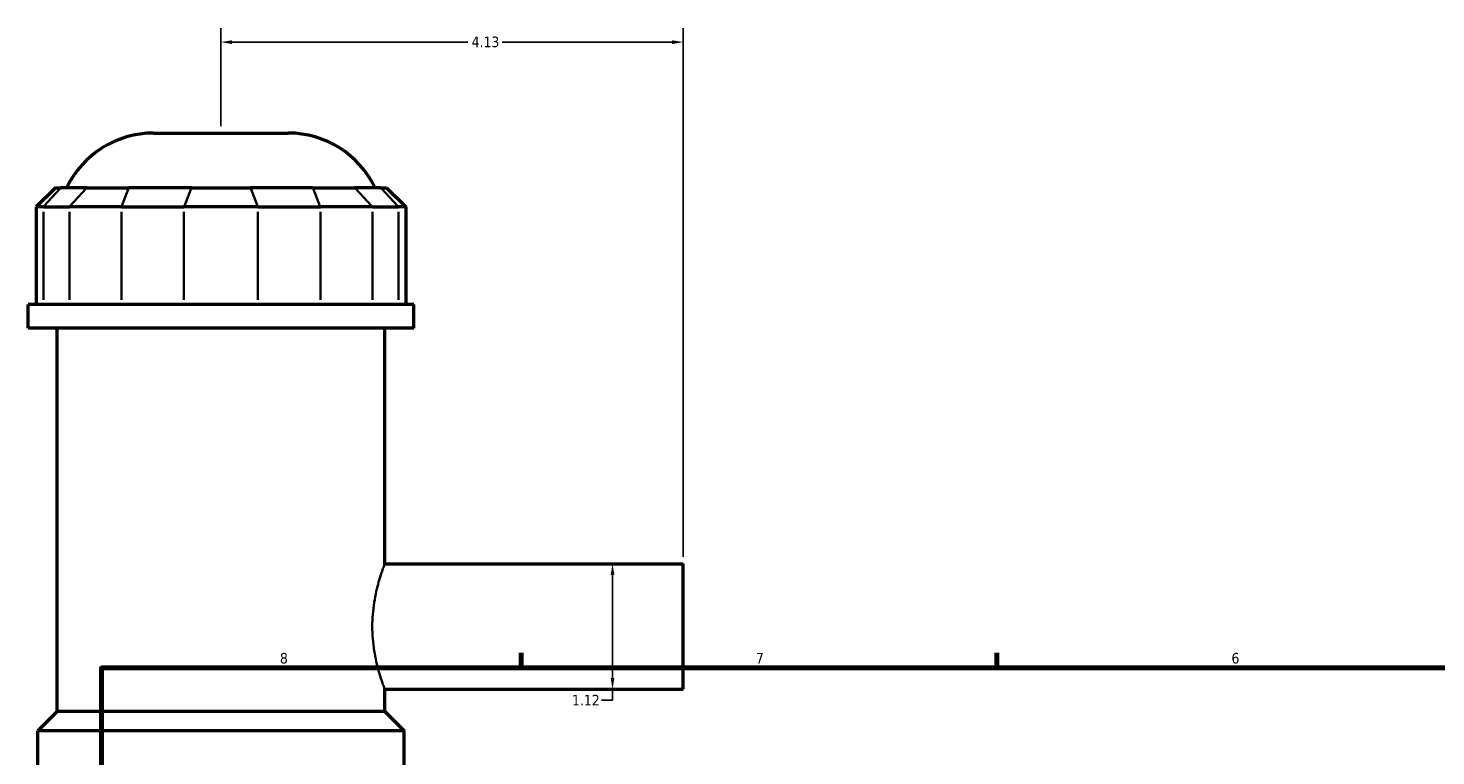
# Model space of a CAD drawing. Header units: inches. Extents: x -1.9 to 50.5, y -2.3 to 49.1.
# Tile 4 of 8: x -0.2 to 12.4, y 20.2 to 26.7. Entities that reach past the tile are written whole.
import ezdxf

# ---------------------------------------------------------------- set-up
doc = ezdxf.new("R2010")
doc.units = ezdxf.units.IN
doc.header["$MEASUREMENT"] = 0
for name, color, linetype, lineweight in [('Border (ANSI)', 7, 'Continuous', 70), ('Dimension (ANSI)', 7, 'Continuous', 25), ('Visible (ANSI)', 7, 'Continuous', 50), ('Visible Narrow (ANSI)', 7, 'Continuous', 35)]:
    doc.layers.add(name, color=color, linetype=linetype, lineweight=lineweight)
doc.styles.add('Note Text (ANSI)', font='tahoma.ttf')
doc.dimstyles.new('Default (ANSI)', dxfattribs={"dimtxt": 0.094488, "dimasz": 0.098425, "dimexe": 0.125, "dimexo": 0.0625, "dimgap": 0.031496, "dimtad": 0, "dimtih": 1, "dimtoh": 1, "dimrnd": 1e-08, "dimzin": 4, "dimdsep": 46, "dimtxsty": 'Note Text (ANSI)', "dimcen": 0.09, "dimdle": 0.393701, "dimclrd": 256, "dimclre": 256, "dimclrt": 5, "dimadec": 0, "dimazin": 1, "dimtfac": 1, "dimtofl": 0, "dimtmove": 0, "dimatfit": 3, "dimfxl": 1, "dimtolj": 1, "dimtzin": 4, "dimlwd": -1, "dimlwe": -1, "dimarcsym": 0})

# ---------------------------------------------------------------- blocks, each defined once
blk = doc.blocks.new('Borders Default Border')
at = {"layer": 'Border (ANSI)'}
for p, q in [((4.25, 21), (4.25, 21.134)), ((8.5, 21), (8.5, 21.134))]:
    blk.add_line(p, q, dxfattribs=at)
at = {"layer": 'Border (ANSI)', "flags": 128}
blk.add_lwpolyline([(0.5, 1), (0.5, 21), (33.5, 21), (33.5, 1), (0.5, 1)], dxfattribs=at)
at = {"layer": 'Border (ANSI)', "color": 5, "true_color": 0x0000ff, "char_height": 0.0945, "attachment_point": 7, "style": 'Note Text (ANSI)'}
for s, insert in [('8', (2.094, 21.038)), ('7', (6.346, 21.04)), ('6', (10.595, 21.038))]:
    blk.add_mtext(s, dxfattribs=dict(at, insert=insert))
blk = doc.blocks.new('*D6')
at = {"layer": 'Defpoints', "color": 0, "transparency": 16777216}
for p in [(5.697, 26.593), (1.567, 25.78), (5.697, 21.93)]:
    blk.add_point(p, dxfattribs=at)
at = {"layer": 'Dimension (ANSI)', "transparency": 16777216}
for p, q in [((1.567, 25.843), (1.567, 26.718)), ((5.697, 21.993), (5.697, 26.718)), ((1.665, 26.593), (3.774, 26.593)), ((5.598, 26.593), (4.079, 26.593))]:
    blk.add_line(p, q, dxfattribs=at)
for points in [[(1.665, 26.609), (1.665, 26.576), (1.567, 26.593)], [(5.598, 26.609), (5.598, 26.576), (5.697, 26.593)]]:
    blk.add_solid(points, dxfattribs=at)
at = {"layer": 'Dimension (ANSI)', "color": 5, "transparency": 16777216, "insert": (3.806, 26.642), "char_height": 0.0945, "attachment_point": 1, "style": 'Note Text (ANSI)'}
blk.add_mtext('\\A1;4.13', dxfattribs=at)
blk = doc.blocks.new('*D9')
at = {"layer": 'Defpoints', "color": 0, "transparency": 16777216}
for p in [(4.819, 21.93), (4.819, 20.81), (5.065, 20.81)]:
    blk.add_point(p, dxfattribs=at)
at = {"layer": 'Dimension (ANSI)', "transparency": 16777216}
for p, q in [((5.065, 21.832), (5.065, 20.909)), ((5.065, 20.81), (5.065, 20.712)), ((5.065, 20.712), (4.967, 20.712))]:
    blk.add_line(p, q, dxfattribs=at)
for points in [[(5.049, 21.832), (5.082, 21.832), (5.065, 21.93)], [(5.049, 20.909), (5.082, 20.909), (5.065, 20.81)]]:
    blk.add_solid(points, dxfattribs=at)
at = {"layer": 'Dimension (ANSI)', "color": 5, "transparency": 16777216, "insert": (4.703, 20.76), "char_height": 0.0945, "attachment_point": 1, "style": 'Note Text (ANSI)'}
blk.add_mtext('\\A1;1.12', dxfattribs=at)

msp = doc.modelspace()

# ---------------------------------------------------------------- linework, layer by layer
at = {"layer": 'Visible (ANSI)'}
for p, q in [((0.965, 25.78), (2.168, 25.78)), ((0.088, 25.292), (-0.084, 25.12)), ((0.088, 25.292), (0.14, 25.292)), ((0.372, 25.292), (0.14, 25.292)), ((0.372, 25.292), (0.745, 25.292)), ((1.303, 25.292), (0.745, 25.292)), ((1.303, 25.292), (1.83, 25.292)), ((2.389, 25.292), (1.83, 25.292)), ((2.389, 25.292), (2.762, 25.292)), ((2.993, 25.292), (2.762, 25.292)), ((2.993, 25.292), (3.046, 25.292)), ((3.046, 25.292), (3.218, 25.12)), ((-0.019, 25.12), (-0.084, 25.12)), ((-0.084, 25.12), (-0.084, 24.247)), ((-0.019, 25.12), (0.213, 25.12)), ((0.679, 25.12), (0.213, 25.12)), ((0.679, 25.12), (1.237, 25.12)), ((1.896, 25.12), (1.237, 25.12)), ((1.896, 25.12), (2.455, 25.12)), ((2.921, 25.12), (2.455, 25.12)), ((2.921, 25.12), (3.152, 25.12)), ((3.218, 25.12), (3.152, 25.12)), ((3.218, 25.12), (3.218, 24.247)), ((3.289, 24.247), (-0.155, 24.247)), ((-0.155, 24.038), (-0.155, 24.247)), ((3.289, 24.038), (3.289, 24.247)), ((3.289, 24.038), (-0.155, 24.038)), ((0.103, 20.61), (0.103, 24.038)), ((3.031, 21.93), (3.031, 24.038)), ((3.031, 21.93), (5.697, 21.93)), ((5.697, 20.81), (5.697, 21.93)), ((3.031, 20.61), (3.031, 20.81)), ((3.031, 20.81), (5.697, 20.81)), ((0.103, 20.61), (-0.069, 20.438)), ((3.031, 20.61), (0.103, 20.61)), ((3.031, 20.61), (3.203, 20.438)), ((3.203, 20.438), (-0.069, 20.438)), ((-0.069, 19.699), (-0.069, 20.438)), ((3.203, 19.699), (3.203, 20.438))]:
    msp.add_line(p, q, dxfattribs=at)
for centre, start, end in [((0.965, 24.919), 90, 154.3197), ((2.168, 24.919), 25.6803, 90)]:
    msp.add_arc(centre, 0.861, start, end, dxfattribs=at)
at = {"layer": 'Visible Narrow (ANSI)'}
for p, q in [((0.132, 25.284), (-0.011, 25.129)), ((0.221, 25.129), (0.364, 25.284)), ((0.741, 25.284), (0.682, 25.129)), ((1.3, 25.284), (1.241, 25.129)), ((1.834, 25.284), (1.893, 25.129)), ((2.392, 25.284), (2.452, 25.129)), ((2.77, 25.284), (2.913, 25.129)), ((3.001, 25.284), (3.144, 25.129)), ((-0.019, 24.291), (-0.019, 25.077)), ((0.213, 25.077), (0.213, 24.291)), ((0.679, 24.291), (0.679, 25.077)), ((1.237, 25.077), (1.237, 24.291)), ((1.896, 24.291), (1.896, 25.077)), ((2.455, 25.077), (2.455, 24.291)), ((2.921, 24.291), (2.921, 25.077)), ((3.152, 25.077), (3.152, 24.291))]:
    msp.add_line(p, q, dxfattribs=at)
msp.add_open_spline([(3.031, 20.81), (3.031, 20.81), (3.029, 20.814), (3.024, 20.828), (3.02, 20.839), (3.004, 20.882), (2.99, 20.925), (2.962, 21.024), (2.947, 21.086), (2.931, 21.189), (2.926, 21.225), (2.921, 21.298), (2.919, 21.335), (2.919, 21.406), (2.921, 21.443), (2.926, 21.515), (2.931, 21.551), (2.947, 21.655), (2.962, 21.717), (2.99, 21.816), (3.004, 21.859), (3.02, 21.902), (3.024, 21.913), (3.029, 21.927), (3.031, 21.93), (3.031, 21.93)], degree=3, knots=[2.167518, 2.167518, 2.167518, 2.167518, 2.438345, 2.438345, 2.709171, 2.709171, 3.250824, 3.250824, 3.79293, 3.79293, 4.063983, 4.063983, 4.335036, 4.335036, 4.606089, 4.606089, 4.877142, 4.877142, 5.419248, 5.419248, 5.960901, 5.960901, 6.231727, 6.231727, 6.502554, 6.502554, 6.502554, 6.502554], dxfattribs=at)

# ---------------------------------------------------------------- block references
msp.add_blockref('Borders Default Border', (0, 0))

# ---------------------------------------------------------------- dimensions: what is measured, and where the dimension line sits
at = {"layer": 'Dimension (ANSI)'}
for base, p1, p2, angle, override, picture, middle in [((5.697, 26.593), (1.567, 25.78), (5.697, 21.93), 180, {"dimgap": 0.031496, "dimtih": 0, "dimtoh": 0, "dimdec": 2, "dimtol": 0, "dimlim": 0, "dimtp": 0, "dimtm": 0, "dimtdec": 2, "dimatfit": 1}, '*D6', (3.927, 26.593)), ((5.065, 20.81), (4.819, 21.93), (4.819, 20.81), 270, {"dimgap": 0.031496, "dimdec": 2, "dimse1": 1, "dimse2": 1, "dimtol": 0, "dimlim": 0, "dimtp": 0, "dimtm": 0, "dimtdec": 2, "dimatfit": 2}, '*D9', (4.819, 20.712))]:
    dim = msp.add_linear_dim(base=base, p1=p1, p2=p2, angle=angle, dimstyle='Default (ANSI)', override=override, dxfattribs=at)
    dim.commit()
    dim.dimension.update_dxf_attribs({"geometry": picture, "text_midpoint": middle, "dimtype": 160})

doc.saveas('drawing.dxf')
